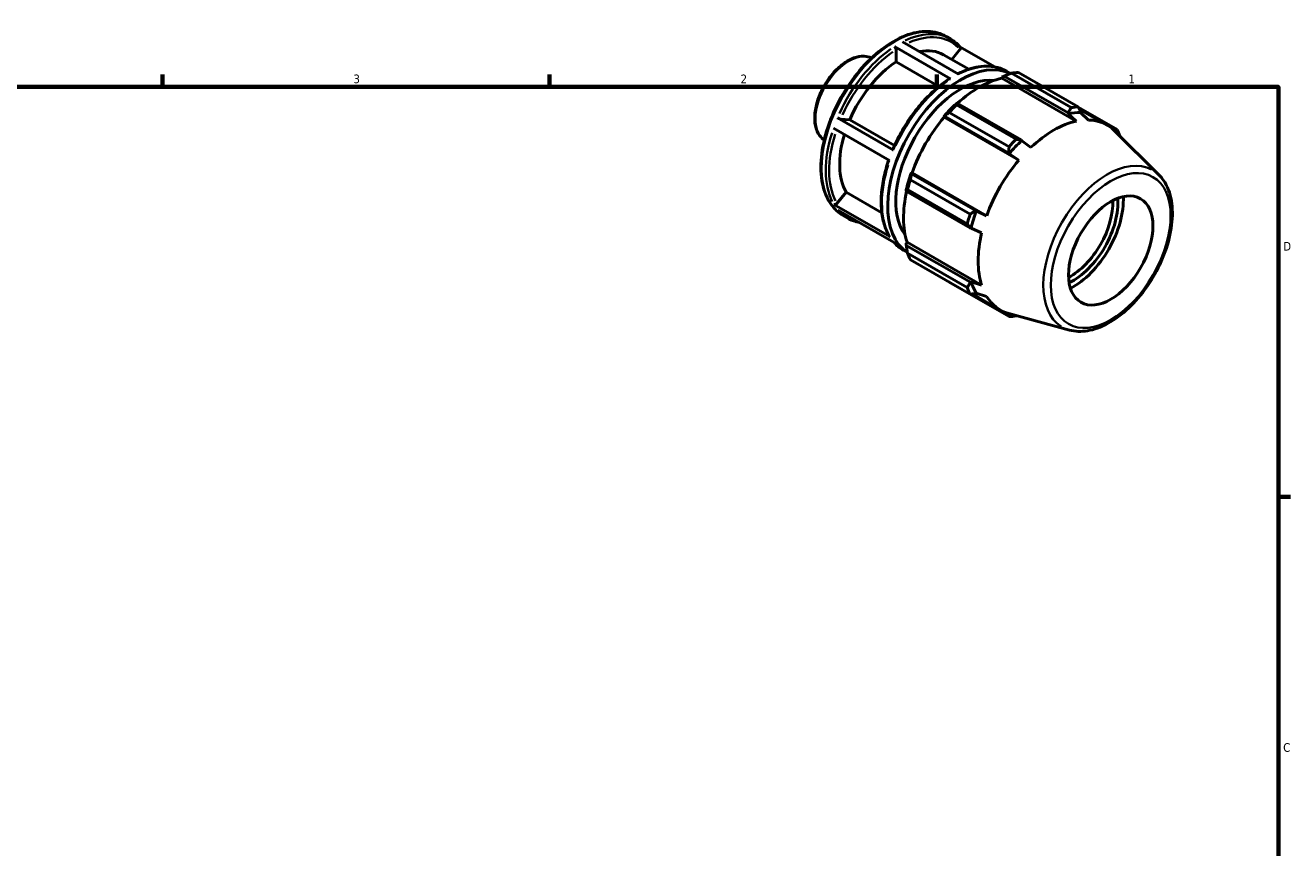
# Model space of a CAD drawing. Header units: inches. Extents: x -2 to 36.6, y -2.4 to 21.7.
# Tile 4 of 4: x 19.7 to 33.6, y 12.7 to 21.7. Entities that reach past the tile are written whole.
import ezdxf

# ---------------------------------------------------------------- set-up
doc = ezdxf.new("R2010")
doc.units = ezdxf.units.IN
doc.header["$MEASUREMENT"] = 0
for name, color, linetype, lineweight in [('Border (ANSI)', 7, 'Continuous', 70), ('Visible (ANSI)', 7, 'Continuous', 50), ('Visible Narrow (ANSI)', 7, 'Continuous', 35)]:
    doc.layers.add(name, color=color, linetype=linetype, lineweight=lineweight)
doc.styles.add('Note Text (ANSI)', font='tahoma.ttf')

# ---------------------------------------------------------------- blocks, each defined once
blk = doc.blocks.new('Borders Default Border')
at = {"layer": 'Border (ANSI)'}
for p, q in [((21.25, 21), (21.25, 21.134)), ((25.5, 21), (25.5, 21.134)), ((29.75, 21), (29.75, 21.134)), ((33.5, 16.5), (33.634, 16.5))]:
    blk.add_line(p, q, dxfattribs=at)
at = {"layer": 'Border (ANSI)', "flags": 128}
blk.add_lwpolyline([(0.5, 1), (0.5, 21), (33.5, 21), (33.5, 1), (0.5, 1)], dxfattribs=at)
at = {"layer": 'Border (ANSI)', "color": 5, "true_color": 0x0000ff, "char_height": 0.0945, "attachment_point": 7, "style": 'Note Text (ANSI)'}
for s, insert in [('3', (23.346, 21.038)), ('2', (27.596, 21.04)), ('1', (31.854, 21.04)), ('D', (33.553, 19.203)), ('C', (33.552, 13.701))]:
    blk.add_mtext(s, dxfattribs=dict(at, insert=insert))

msp = doc.modelspace()

# ---------------------------------------------------------------- linework, layer by layer
at = {"layer": 'Visible (ANSI)'}
for p, q in [((29.853, 21.553), (29.899, 21.527)), ((29.9, 21.087), (29.284, 21.441)), ((29.303, 21.276), (29.303, 21.409)), ((29.373, 21.493), (29.989, 21.139)), ((29.915, 21.299), (30.004, 21.41)), ((30.386, 21.219), (30.004, 21.439)), ((29.773, 21.005), (29.303, 21.276)), ((29.823, 21.352), (30.1, 21.193)), ((30.465, 21.106), (30.488, 21.118)), ((30.488, 21.118), (31.191, 20.713)), ((30.514, 21.172), (30.56, 21.146)), ((31.224, 20.772), (30.568, 21.149)), ((30.646, 21.157), (31.302, 20.779)), ((30.462, 21.094), (30.465, 21.106)), ((30.462, 21.094), (31.281, 20.623)), ((30.543, 20.342), (29.887, 20.72)), ((29.974, 20.822), (29.961, 20.816)), ((29.965, 20.802), (30.621, 20.424)), ((30.677, 20.417), (29.974, 20.822)), ((31.191, 20.713), (31.191, 20.704)), ((31.191, 20.704), (31.281, 20.623)), ((31.728, 20.532), (31.303, 20.776)), ((31.314, 20.755), (31.617, 20.581)), ((31.328, 20.717), (31.329, 20.727)), ((31.414, 20.636), (31.328, 20.717)), ((28.66, 20.659), (29.275, 20.305)), ((28.694, 20.647), (28.794, 20.638)), ((28.794, 20.638), (29.285, 20.355)), ((29.826, 20.673), (29.836, 20.677)), ((29.83, 20.667), (29.826, 20.673)), ((29.83, 20.667), (30.649, 20.195)), ((29.836, 20.677), (30.539, 20.272)), ((29.231, 20.19), (28.615, 20.545)), ((32.188, 20.034), (31.698, 20.519)), ((30.681, 20.41), (30.677, 20.417)), ((30.783, 20.336), (30.681, 20.41)), ((30.539, 20.272), (30.544, 20.266)), ((30.544, 20.266), (30.649, 20.195)), ((29.472, 20.047), (29.47, 20.056)), ((29.47, 20.056), (29.478, 20.056)), ((30.175, 19.642), (29.472, 20.047)), ((29.478, 20.056), (30.297, 19.585)), ((29.414, 19.868), (29.415, 19.854)), ((30.084, 19.495), (29.428, 19.872)), ((29.46, 19.981), (30.116, 19.603)), ((28.654, 19.72), (28.754, 19.844)), ((28.754, 19.844), (29.146, 19.618)), ((29.415, 19.854), (30.118, 19.45)), ((28.619, 19.71), (29.235, 19.356)), ((29.28, 19.293), (28.664, 19.647)), ((28.722, 19.587), (28.767, 19.561)), ((30.183, 19.64), (30.175, 19.642)), ((30.297, 19.585), (30.183, 19.64)), ((30.118, 19.45), (30.126, 19.45)), ((30.126, 19.45), (30.242, 19.399)), ((29.383, 19.207), (29.427, 19.181)), ((29.414, 19.286), (29.423, 19.294)), ((29.415, 19.26), (29.414, 19.286)), ((30.118, 18.855), (29.415, 19.26)), ((29.423, 19.294), (30.242, 18.822)), ((29.428, 19.175), (30.084, 18.797)), ((30.116, 18.726), (29.46, 19.103)), ((29.887, 18.856), (30.543, 18.478)), ((30.126, 18.859), (30.118, 18.855)), ((30.242, 18.822), (30.126, 18.859)), ((30.14, 18.727), (30.447, 18.55)), ((30.175, 18.728), (30.183, 18.734)), ((30.183, 18.734), (30.297, 18.7)), ((31.207, 18.331), (30.542, 18.511))]:
    msp.add_line(p, q, dxfattribs=at)
for centre, major_axis, start_param, end_param in [((29.352, 20.533), (0.472, 0.819), 0, 0.469691), ((29.352, 20.533), (-0.472, -0.819), 3.998068, 4.91183), ((30.013, 20.152), (0.566, 0.983), 0.03415, 3.106089), ((30.266, 20.006), (0.629, 1.092), 0.343502, 0.438029), ((30.013, 20.152), (0.503, 0.874), 0.2471, 2.894493), ((30.213, 20.037), (0.585, 1.015), 0.478032, 1.071949), ((30.213, 20.037), (-0.591, -1.026), 4.23049, 4.405023), ((30.266, 20.006), (0.629, 1.092), 1.1289, 1.223427), ((30.936, 19.621), (0.599, 1.04), 0.303499, 0.478032), ((30.922, 19.629), (0.629, 1.092), 0.343502, 0.438029), ((30.213, 20.037), (0.585, 1.015), 1.26343, 1.874295), ((31.032, 19.566), (-0.585, -1.015), 3.619624, 4.23049), ((31.032, 19.566), (0.585, 1.015), 6.13202, 6.586684), ((29.352, 20.533), (-0.472, -0.819), 5.100313, 5.959028), ((30.922, 19.629), (-0.629, -1.092), 4.270492, 4.36502), ((30.922, 19.629), (0.629, 1.092), 5.841289, 5.935816), ((30.936, 19.621), (-0.599, -1.04), 4.23049, 4.405023), ((31.032, 19.566), (-0.585, -1.015), 4.405023, 5.015888), ((30.213, 20.037), (-0.591, -1.026), 5.015888, 5.190421), ((30.266, 20.006), (0.629, 1.092), 1.914298, 2.008825), ((30.213, 20.037), (0.585, 1.015), 2.065615, 2.659693), ((31.218, 19.458), (-0.327, -0.568), 0.736102, 2.405491), ((31.246, 19.442), (0.347, 0.602), 3.835821, 5.588957), ((31.246, 19.442), (0.389, 0.676), 3.872383, 5.552395), ((30.922, 19.629), (-0.629, -1.092), 5.055891, 5.150418), ((30.936, 19.621), (-0.599, -1.04), 5.015888, 5.190421), ((31.032, 19.566), (-0.585, -1.015), 5.190421, 5.801286), ((30.266, 20.006), (-0.629, -1.092), 5.841289, 5.935816), ((30.922, 19.629), (-0.629, -1.092), 5.841289, 5.935816), ((30.936, 19.621), (-0.599, -1.04), 5.801286, 5.975819), ((31.032, 19.566), (-0.585, -1.015), 5.975819, 6.434351), ((30.922, 19.629), (-0.629, -1.092), 0.343502, 0.438029)]:
    msp.add_ellipse(centre, major_axis=major_axis, ratio=0.578093, start_param=start_param, end_param=end_param, dxfattribs=at)
msp.add_ellipse((31.659, 19.204), major_axis=(0.327, 0.568), ratio=0.578093, dxfattribs=at)
for points, knots in [([(29.853, 21.553), (29.793, 21.588), (29.723, 21.606), (29.571, 21.61), (29.488, 21.594), (29.318, 21.528), (29.231, 21.477), (29.061, 21.348), (28.978, 21.268), (28.827, 21.088), (28.757, 20.988), (28.639, 20.777), (28.59, 20.666), (28.517, 20.445), (28.493, 20.335), (28.473, 20.125), (28.477, 20.026), (28.513, 19.849), (28.545, 19.771), (28.626, 19.658), (28.671, 19.617), (28.722, 19.587)], [5.499721, 5.499721, 5.499721, 5.499721, 5.805792, 5.805792, 6.121027, 6.121027, 6.444169, 6.444169, 6.767974, 6.767974, 7.091125, 7.091125, 7.414021, 7.414021, 7.737242, 7.737242, 8.061111, 8.061111, 8.383797, 8.383797, 8.641314, 8.641314, 8.641314, 8.641314]), ([(29.284, 21.441), (29.287, 21.44), (29.289, 21.438), (29.293, 21.433), (29.296, 21.43), (29.299, 21.424), (29.301, 21.421), (29.302, 21.415), (29.303, 21.412), (29.303, 21.409)], [0, 0, 0, 0, 0.02464324, 0.02464324, 0.04930981, 0.04930981, 0.07400532, 0.07400532, 0.098726, 0.098726, 0.098726, 0.098726]), ([(30.006, 21.437), (30, 21.444), (29.994, 21.451), (29.98, 21.465), (29.974, 21.471), (29.96, 21.484), (29.952, 21.49), (29.938, 21.501), (29.93, 21.507), (29.915, 21.517), (29.907, 21.522), (29.899, 21.527)], [5.296867, 5.296867, 5.296867, 5.296867, 5.3374378, 5.3374378, 5.3780086, 5.3780086, 5.4185793, 5.4185793, 5.4591501, 5.4591501, 5.4997209, 5.4997209, 5.4997209, 5.4997209]), ([(30.006, 21.437), (30.007, 21.436), (30.007, 21.435), (30.009, 21.433), (30.01, 21.43), (30.01, 21.424), (30.01, 21.421), (30.008, 21.415), (30.006, 21.412), (30.004, 21.41)], [0.01727693, 0.01727693, 0.01727693, 0.01727693, 0.02464324, 0.02464324, 0.04930981, 0.04930981, 0.07400532, 0.07400532, 0.098726, 0.098726, 0.098726, 0.098726]), ([(29.033, 21.317), (29.008, 21.329), (28.981, 21.335), (28.916, 21.338), (28.878, 21.332), (28.8, 21.303), (28.76, 21.281), (28.681, 21.222), (28.642, 21.186), (28.572, 21.104), (28.54, 21.059), (28.485, 20.962), (28.462, 20.911), (28.428, 20.81), (28.417, 20.759), (28.408, 20.661), (28.409, 20.615), (28.426, 20.532), (28.442, 20.495), (28.478, 20.445), (28.495, 20.428), (28.514, 20.415)], [5.540596, 5.540596, 5.540596, 5.540596, 5.791268, 5.791268, 6.099337, 6.099337, 6.425365, 6.425365, 6.753798, 6.753798, 7.080839, 7.080839, 7.407274, 7.407274, 7.734391, 7.734391, 8.062877, 8.062877, 8.388303, 8.388303, 8.600439, 8.600439, 8.600439, 8.600439]), ([(30.514, 21.172), (30.485, 21.189), (30.454, 21.202), (30.389, 21.22), (30.354, 21.225), (30.283, 21.228), (30.246, 21.226), (30.171, 21.214), (30.132, 21.204), (30.056, 21.178), (30.019, 21.162), (29.982, 21.143)], [5.4997209, 5.4997209, 5.4997209, 5.4997209, 5.6462809, 5.6462809, 5.7928409, 5.7928409, 5.9394009, 5.9394009, 6.085961, 6.085961, 6.2258287, 6.2258287, 6.2258287, 6.2258287]), ([(29.886, 21.088), (29.836, 21.055), (29.787, 21.018), (29.691, 20.934), (29.644, 20.888), (29.554, 20.788), (29.511, 20.734), (29.43, 20.621), (29.393, 20.562), (29.324, 20.439), (29.294, 20.377), (29.267, 20.313)], [0.0612684, 0.0612684, 0.0612684, 0.0612684, 0.2482881, 0.2482881, 0.4353078, 0.4353078, 0.6223275, 0.6223275, 0.8093472, 0.8093472, 0.9963669, 0.9963669, 0.9963669, 0.9963669]), ([(29.886, 21.088), (29.886, 21.088), (29.887, 21.088), (29.888, 21.089), (29.891, 21.089), (29.895, 21.089), (29.897, 21.088), (29.9, 21.087)], [0.34379983, 0.34379983, 0.34379983, 0.34379983, 0.34560191, 0.34560191, 0.37026848, 0.37026848, 0.39491172, 0.39491172, 0.39491172, 0.39491172]), ([(28.694, 20.647), (28.692, 20.647), (28.689, 20.648), (28.684, 20.649), (28.68, 20.65), (28.674, 20.652), (28.671, 20.654), (28.665, 20.657), (28.662, 20.658), (28.66, 20.659)], [0.29609446, 0.29609446, 0.29609446, 0.29609446, 0.32079538, 0.32079538, 0.34547908, 0.34547908, 0.37014295, 0.37014295, 0.39479085, 0.39479085, 0.39479085, 0.39479085]), ([(29.275, 20.305), (29.273, 20.306), (29.271, 20.308), (29.268, 20.31), (29.267, 20.311), (29.267, 20.312), (29.267, 20.313), (29.267, 20.313)], [0, 0, 0, 0, 0.0246479, 0.0246479, 0.04931178, 0.04931178, 0.05935768, 0.05935768, 0.05935768, 0.05935768]), ([(29.222, 20.195), (29.2, 20.132), (29.182, 20.069), (29.156, 19.944), (29.146, 19.882), (29.138, 19.762), (29.138, 19.704), (29.148, 19.594), (29.158, 19.542), (29.186, 19.445), (29.205, 19.401), (29.229, 19.362)], [1.1111363, 1.1111363, 1.1111363, 1.1111363, 1.2956659, 1.2956659, 1.4827378, 1.4827378, 1.6698097, 1.6698097, 1.8568815, 1.8568815, 2.0439534, 2.0439534, 2.0439534, 2.0439534]), ([(31.207, 18.331), (31.268, 18.314), (31.335, 18.312), (31.477, 18.335), (31.554, 18.363), (31.707, 18.448), (31.784, 18.505), (31.929, 18.642), (31.998, 18.721), (32.118, 18.895), (32.171, 18.988), (32.256, 19.18), (32.289, 19.279), (32.33, 19.472), (32.339, 19.566), (32.331, 19.742), (32.313, 19.824), (32.258, 19.948), (32.227, 19.996), (32.188, 20.034)], [2.509294, 2.509294, 2.509294, 2.509294, 2.799875, 2.799875, 3.118485, 3.118485, 3.449377, 3.449377, 3.779579, 3.779579, 4.108264, 4.108264, 4.437029, 4.437029, 4.767401, 4.767401, 5.098022, 5.098022, 5.348555, 5.348555, 5.348555, 5.348555]), ([(28.654, 19.72), (28.652, 19.717), (28.649, 19.715), (28.644, 19.711), (28.64, 19.709), (28.634, 19.708), (28.63, 19.707), (28.625, 19.708), (28.622, 19.709), (28.619, 19.71)], [0.29609446, 0.29609446, 0.29609446, 0.29609446, 0.32079538, 0.32079538, 0.34547908, 0.34547908, 0.37014295, 0.37014295, 0.39479085, 0.39479085, 0.39479085, 0.39479085]), ([(28.767, 19.561), (28.796, 19.544), (28.827, 19.531), (28.872, 19.519), (28.884, 19.516), (28.896, 19.514)], [2.3581282, 2.3581282, 2.3581282, 2.3581282, 2.5046882, 2.5046882, 2.5568649, 2.5568649, 2.5568649, 2.5568649]), ([(29.235, 19.356), (29.232, 19.357), (29.23, 19.359), (29.229, 19.362), (29.229, 19.362), (29.229, 19.362)], [0, 0, 0, 0, 0.0246479, 0.0246479, 0.02588973, 0.02588973, 0.02588973, 0.02588973]), ([(29.277, 19.294), (29.283, 19.288), (29.289, 19.281), (29.301, 19.269), (29.308, 19.262), (29.322, 19.25), (29.329, 19.244), (29.344, 19.232), (29.351, 19.227), (29.367, 19.216), (29.375, 19.211), (29.383, 19.207)], [2.1593915, 2.1593915, 2.1593915, 2.1593915, 2.1958452, 2.1958452, 2.2364159, 2.2364159, 2.2769867, 2.2769867, 2.3175574, 2.3175574, 2.3581282, 2.3581282, 2.3581282, 2.3581282])]:
    msp.add_open_spline(points, degree=3, knots=knots, dxfattribs=at)
for points, weights in [([(30.488, 21.118), (30.527, 21.134), (30.568, 21.149)], [1.00544382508, 1.01038350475, 1.01451859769]), ([(29.836, 20.677), (29.86, 20.698), (29.887, 20.72)], [1.00544382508, 1.01038350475, 1.01451859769]), ([(29.965, 20.802), (29.969, 20.812), (29.974, 20.822)], [1.01451859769, 1.01038350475, 1.00544382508]), ([(31.191, 20.713), (31.207, 20.742), (31.224, 20.772)], [1.00015294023, 1.00048491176, 1]), ([(31.302, 20.779), (31.316, 20.752), (31.329, 20.727)], [1, 1.00048491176, 1.00015294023]), ([(30.621, 20.424), (30.649, 20.42), (30.677, 20.417)], [1, 1.00048491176, 1.00015294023]), ([(31.699, 20.518), (31.713, 20.525), (31.728, 20.532)], [1.00024304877, 1.00040140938, 1]), ([(31.761, 20.46), (31.76, 20.459), (31.76, 20.457)], [1, 1.00001928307, 1.00003727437]), ([(30.539, 20.272), (30.541, 20.306), (30.543, 20.342)], [1.00015294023, 1.00048491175, 1]), ([(29.46, 19.981), (29.466, 20.015), (29.472, 20.047)], [1.01451859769, 1.01038350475, 1.00544382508]), ([(29.415, 19.854), (29.421, 19.863), (29.428, 19.872)], [1.00544382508, 1.01038350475, 1.01451859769]), ([(30.116, 19.603), (30.146, 19.623), (30.175, 19.642)], [1, 1.00048491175, 1.00015294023]), ([(30.118, 19.45), (30.102, 19.472), (30.084, 19.495)], [1.00015294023, 1.00048491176, 1]), ([(29.428, 19.175), (29.421, 19.218), (29.415, 19.26)], [1.01451859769, 1.01038350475, 1.00544382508]), ([(29.887, 18.856), (29.886, 18.858), (29.884, 18.859)], [1.01451859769, 1.01430910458, 1.01409754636]), ([(30.084, 18.797), (30.102, 18.826), (30.118, 18.855)], [1, 1.00048491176, 1.00015294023]), ([(30.175, 18.728), (30.146, 18.727), (30.116, 18.726)], [1.00015294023, 1.00048491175, 1]), ([(30.543, 18.478), (30.541, 18.495), (30.54, 18.511)], [1, 1.00041137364, 1.00023484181]), ([(30.624, 18.489), (30.622, 18.487), (30.621, 18.486)], [1.00005766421, 1.00003044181, 1])]:
    msp.add_rational_spline(points, weights, degree=2, dxfattribs=at)
at = {"layer": 'Visible Narrow (ANSI)'}
for centre, major_axis, start_param, end_param in [((29.287, 20.57), (-0.566, -0.983), 3.298672, 6.126106), ((29.333, 20.544), (0.566, 0.983), 0.036656, 0.696464), ((29.352, 20.533), (0.553, 0.96), 6.127115, 6.944229), ((29.333, 20.544), (-0.566, -0.983), 4.032684, 4.875109), ((28.785, 20.859), (-0.26, -0.451), 3.339189, 6.085589), ((29.352, 20.533), (0.553, 0.96), 0.892401, 1.732455), ((29.949, 20.189), (0.566, 0.983), 0.036656, 0.696464), ((29.949, 20.189), (0.566, 0.983), 0.891091, 1.733516), ((29.333, 20.544), (-0.566, -0.983), 5.079882, 5.922306), ((29.352, 20.533), (-0.553, -0.96), 5.087301, 5.921567), ((29.949, 20.189), (-0.566, -0.983), 5.079882, 5.922306), ((31.622, 19.226), (0.496, 0.862), 0.021031, 3.120562), ((29.333, 20.544), (-0.566, -0.983), 6.090423, 6.27304), ((29.949, 20.189), (-0.566, -0.983), 6.090423, 6.27304)]:
    msp.add_ellipse(centre, major_axis=major_axis, ratio=0.578093, start_param=start_param, end_param=end_param, dxfattribs=at)
msp.add_ellipse((31.659, 19.204), major_axis=(-0.464, -0.806), ratio=0.578093, dxfattribs=at)

# ---------------------------------------------------------------- block references
msp.add_blockref('Borders Default Border', (0, 0))

doc.saveas('drawing.dxf')
